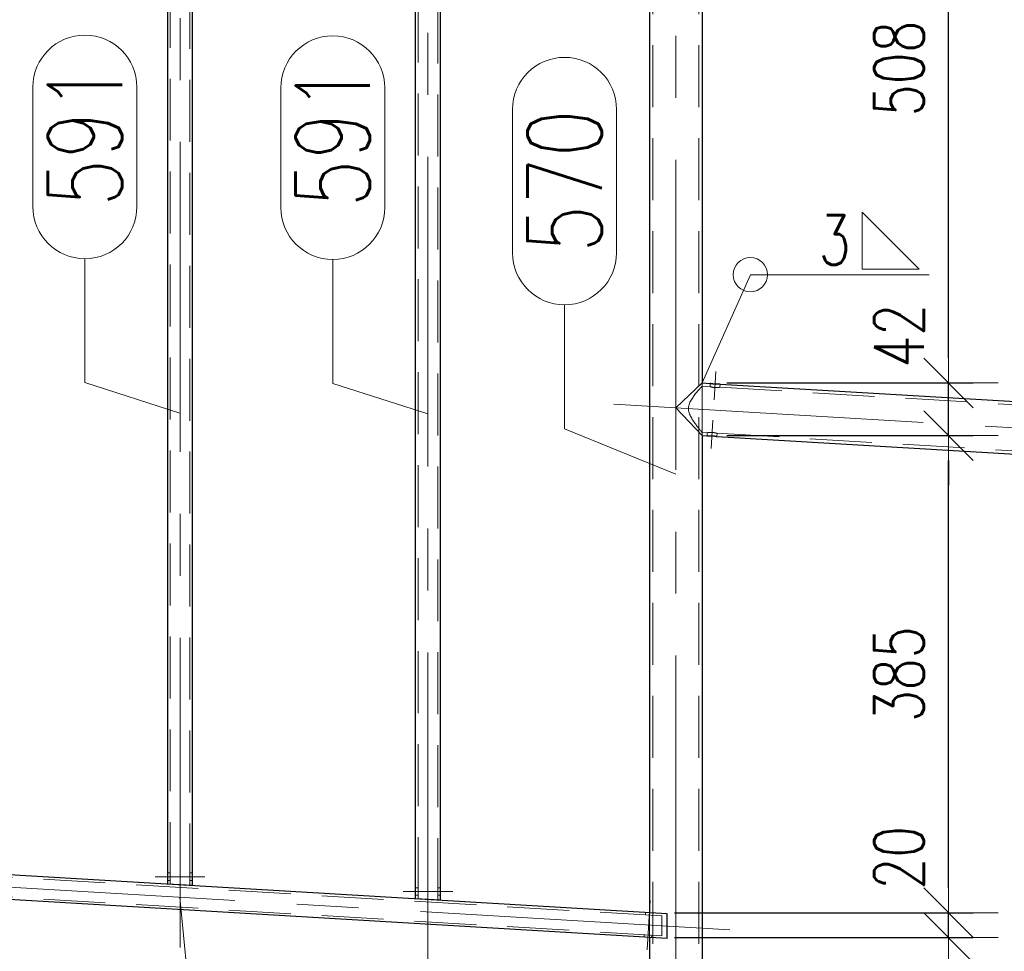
# Model space of a CAD drawing. Header units: millimetres. Extents: x -845 to -83, y 8759 to 9255.
# Tile 105 of 197: x -528 to -488, y 9051 to 9088. Entities that reach past the tile are written whole.
import ezdxf

# ---------------------------------------------------------------- set-up
doc = ezdxf.new("R2010")
doc.units = ezdxf.units.MM
doc.header["$LTSCALE"] = 10
doc.linetypes.add('HIDDEN', pattern=[0.375, 0.25, -0.125])
doc.linetypes.add('MITTE', pattern=[2, 1.25, -0.25, 0.25, -0.25])
doc.layers.get('Defpoints').update_dxf_attribs({"color": 1})
for name, color, linetype, lineweight in [('PS_DIM', 4, 'Continuous', 13), ('PS_Hidden', 2, 'HIDDEN', 9), ('PS_Mid', 5, 'MITTE', 15), ('PS_Pos', 1, 'Continuous', 15), ('PS_Shape', 161, 'Continuous', 30), ('PS_SOLID', 7, 'Continuous', 30), ('PS_Weld', 1, 'Continuous', 9)]:
    doc.layers.add(name, color=color, linetype=linetype, lineweight=lineweight)
doc.styles.add('simplex', font='simplex.shx', dxfattribs={"width": 0.75})
doc.dimstyles.new('1_20_PRZ', dxfattribs={"dimtxt": 2, "dimasz": 1, "dimexe": 2, "dimexo": 5, "dimgap": 1, "dimtad": 1, "dimdec": 0, "dimlfac": 20, "dimtxsty": 'simplex', "dimblk": 'dimznak', "dimcen": 2, "dimse1": 1, "dimse2": 1, "dimclrd": 256, "dimclrt": 4, "dimadec": 1, "dimazin": 0, "dimtfac": 1, "dimtdec": 0, "dimtix": 1, "dimtmove": 2, "dimatfit": 3, "dimldrblk": 'dim-grot', "dimfxl": 1, "dimarcsym": 0})
doc.dimstyles.new('1_20_SC', dxfattribs={"dimtxt": 2, "dimasz": 1, "dimexe": 1, "dimexo": 1, "dimgap": 1, "dimtad": 1, "dimdec": 0, "dimlfac": 20, "dimtxsty": 'simplex', "dimblk": 'dimznak', "dimcen": 2, "dimclrd": 256, "dimclre": 256, "dimclrt": 4, "dimadec": 1, "dimazin": 0, "dimtfac": 1, "dimtdec": 0, "dimtix": 1, "dimtmove": 2, "dimatfit": 3, "dimldrblk": 'dim-grot', "dimfxl": 1, "dimarcsym": 0})

# ---------------------------------------------------------------- blocks, each defined once
blk = doc.blocks.new('dimznak')
at = {"color": 0}
for points in [[(0, 2), (0, -2)], [(-2, 0), (2, 0)]]:
    blk.add_lwpolyline(points, dxfattribs=at)
at = {"color": 2}
blk.add_lwpolyline([(1, 1), (-1, -1)], dxfattribs=at)
blk = doc.blocks.new('*D67')
at = {"layer": 'Defpoints', "color": 0, "transparency": 16777216}
for p in [(-483.295, 9070.669), (-498.223, 9039.429), (-471.63, 9039.429)]:
    blk.add_point(p, dxfattribs=at)
at = {"layer": 'PS_DIM', "lineweight": -2, "transparency": 16777216}
blk.add_line((-471.63, 9069.669), (-471.63, 9040.429), dxfattribs=at)
for p, rotation in [((-471.63, 9070.669), 90), ((-471.63, 9039.429), 270)]:
    blk.add_blockref('dimznak', p, dxfattribs=dict(at, rotation=rotation))
at = {"layer": 'PS_DIM', "color": 4, "transparency": 16777216, "insert": (-473.63, 9055.049), "char_height": 2, "attachment_point": 5, "rotation": 90, "style": 'simplex'}
blk.add_mtext('625', dxfattribs=at)
blk = doc.blocks.new('dim-grot')
blk.add_hatch(color=256).paths.add_polyline_path([(0, 0), (-2, 0.5), (-2, -0.5)])
blk.add_lwpolyline([(0, 0), (-2, 0.5), (-2, -0.5), (0, 0)])
blk = doc.blocks.new('*D68')
at = {"layer": 'Defpoints', "color": 0, "transparency": 16777216}
for p in [(-638.618, 9109.52), (-465.818, 9109.52), (-498.223, 9039.429)]:
    blk.add_point(p, dxfattribs=at)
at = {"layer": 'PS_DIM', "lineweight": -2, "transparency": 16777216}
blk.add_line((-465.818, 9040.429), (-465.818, 9108.52), dxfattribs=at)
for p, rotation in [((-465.818, 9109.52), 90), ((-465.818, 9039.429), 270)]:
    blk.add_blockref('dimznak', p, dxfattribs=dict(at, rotation=rotation))
at = {"layer": 'PS_DIM', "color": 4, "transparency": 16777216, "insert": (-467.818, 9074.475), "char_height": 2, "attachment_point": 5, "rotation": 90, "style": 'simplex'}
blk.add_mtext('1402', dxfattribs=at)
blk = doc.blocks.new('*D69')
at = {"layer": 'Defpoints', "color": 0, "transparency": 16777216}
for p in [(-502.283, 9051.421), (-490.223, 9051.421), (-498.223, 9044.429)]:
    blk.add_point(p, dxfattribs=at)
at = {"layer": 'PS_DIM', "lineweight": -2, "transparency": 16777216}
for p, q in [((-501.283, 9051.421), (-489.223, 9051.421)), ((-490.223, 9045.429), (-490.223, 9050.421)), ((-497.223, 9044.429), (-489.223, 9044.429))]:
    blk.add_line(p, q, dxfattribs=at)
for p, rotation in [((-490.223, 9051.421), 90), ((-490.223, 9044.429), 270)]:
    blk.add_blockref('dimznak', p, dxfattribs=dict(at, rotation=rotation))
at = {"layer": 'PS_DIM', "color": 4, "transparency": 16777216, "insert": (-492.223, 9047.925), "char_height": 2, "attachment_point": 5, "rotation": 90, "style": 'simplex'}
blk.add_mtext('140', dxfattribs=at)
blk = doc.blocks.new('*D70')
at = {"layer": 'Defpoints', "color": 0, "transparency": 16777216}
for p in [(-502.283, 9052.422), (-490.223, 9052.422), (-502.283, 9051.421)]:
    blk.add_point(p, dxfattribs=at)
at = {"layer": 'PS_DIM', "lineweight": -2, "transparency": 16777216}
for p, q in [((-490.223, 9053.422), (-490.223, 9054.422)), ((-501.283, 9052.422), (-489.223, 9052.422)), ((-490.223, 9051.421), (-490.223, 9052.422)), ((-501.283, 9051.421), (-489.223, 9051.421)), ((-490.223, 9050.421), (-490.223, 9049.421))]:
    blk.add_line(p, q, dxfattribs=at)
for p, rotation in [((-490.223, 9052.422), 270), ((-490.223, 9051.421), 90)]:
    blk.add_blockref('dimznak', p, dxfattribs=dict(at, rotation=rotation))
at = {"layer": 'PS_DIM', "color": 4, "transparency": 16777216, "insert": (-492.223, 9054.641), "char_height": 2, "attachment_point": 5, "rotation": 90, "style": 'simplex'}
blk.add_mtext('20', dxfattribs=at)
blk = doc.blocks.new('*D71')
at = {"layer": 'Defpoints', "color": 0, "transparency": 16777216}
for p in [(-500.163, 9071.671), (-490.223, 9071.671), (-502.283, 9052.422)]:
    blk.add_point(p, dxfattribs=at)
at = {"layer": 'PS_DIM', "lineweight": -2, "transparency": 16777216}
for p, q in [((-499.163, 9071.671), (-489.223, 9071.671)), ((-490.223, 9053.422), (-490.223, 9070.671)), ((-501.283, 9052.422), (-489.223, 9052.422))]:
    blk.add_line(p, q, dxfattribs=at)
for p, rotation in [((-490.223, 9071.671), 90), ((-490.223, 9052.422), 270)]:
    blk.add_blockref('dimznak', p, dxfattribs=dict(at, rotation=rotation))
at = {"layer": 'PS_DIM', "color": 4, "transparency": 16777216, "insert": (-492.223, 9062.047), "char_height": 2, "attachment_point": 5, "rotation": 90, "style": 'simplex'}
blk.add_mtext('385', dxfattribs=at)
blk = doc.blocks.new('*D72')
at = {"layer": 'Defpoints', "color": 0, "transparency": 16777216}
for p in [(-500.163, 9073.795), (-490.223, 9073.795), (-500.163, 9071.671)]:
    blk.add_point(p, dxfattribs=at)
at = {"layer": 'PS_DIM', "lineweight": -2, "transparency": 16777216}
for p, q in [((-490.223, 9074.795), (-490.223, 9075.795)), ((-490.223, 9071.671), (-490.223, 9073.795)), ((-490.223, 9070.671), (-490.223, 9069.671))]:
    blk.add_line(p, q, dxfattribs=at)
for p, rotation in [((-490.223, 9073.795), 270), ((-490.223, 9071.671), 90)]:
    blk.add_blockref('dimznak', p, dxfattribs=dict(at, rotation=rotation))
at = {"layer": 'PS_DIM', "color": 4, "transparency": 16777216, "insert": (-492.223, 9075.699), "char_height": 2, "attachment_point": 5, "rotation": 90, "style": 'simplex'}
blk.add_mtext('42', dxfattribs=at)
blk = doc.blocks.new('*D73')
at = {"layer": 'Defpoints', "color": 0, "transparency": 16777216}
for p in [(-500.163, 9099.171), (-490.223, 9099.171), (-500.163, 9073.795)]:
    blk.add_point(p, dxfattribs=at)
at = {"layer": 'PS_DIM', "lineweight": -2, "transparency": 16777216}
for p, q in [((-499.163, 9099.171), (-489.223, 9099.171)), ((-490.223, 9074.795), (-490.223, 9098.171)), ((-499.163, 9073.795), (-489.223, 9073.795))]:
    blk.add_line(p, q, dxfattribs=at)
for p, rotation in [((-490.223, 9099.171), 90), ((-490.223, 9073.795), 270)]:
    blk.add_blockref('dimznak', p, dxfattribs=dict(at, rotation=rotation))
at = {"layer": 'PS_DIM', "color": 4, "transparency": 16777216, "insert": (-492.223, 9086.483), "char_height": 2, "attachment_point": 5, "rotation": 90, "style": 'simplex'}
blk.add_mtext('508', dxfattribs=at)
blk = doc.blocks.new('*D90')
at = {"layer": 'Defpoints', "color": 0, "transparency": 16777216}
for p in [(-479.63, 9079.723), (-642.283, 9050.353), (-479.63, 9021.702)]:
    blk.add_point(p, dxfattribs=at)
at = {"layer": 'PS_DIM', "lineweight": -2, "transparency": 16777216}
blk.add_line((-641.283, 9021.702), (-480.63, 9021.702), dxfattribs=at)
at = {"layer": 'PS_DIM', "lineweight": -2, "transparency": 16777216, "rotation": 180}
blk.add_blockref('dimznak', (-642.283, 9021.702), dxfattribs=at)
at = {"layer": 'PS_DIM', "lineweight": -2, "transparency": 16777216}
blk.add_blockref('dimznak', (-479.63, 9021.702), dxfattribs=at)
at = {"layer": 'PS_DIM', "color": 4, "transparency": 16777216, "insert": (-560.957, 9023.702), "char_height": 2, "attachment_point": 5, "style": 'simplex'}
blk.add_mtext('3253', dxfattribs=at)
blk = doc.blocks.new('*X603')
at = {"layer": 'PS_Hidden', "color": 2, "linetype": 'HIDDEN'}
for p, q in [((-521.623, 9053.571), (-521.623, 9100.947)), ((-520.823, 9053.524), (-520.823, 9100.899)), ((-511.623, 9052.977), (-511.623, 9100.353)), ((-510.823, 9052.93), (-510.823, 9100.305)), ((-502.153, 9098.671), (-502.153, 9039.929)), ((-500.293, 9098.671), (-500.293, 9039.929)), ((-500.322, 9073.488), (-500.299, 9073.514)), ((-500.299, 9073.514), (-500.277, 9073.538)), ((-500.277, 9073.538), (-500.258, 9073.56)), ((-500.258, 9073.56), (-500.24, 9073.58)), ((-500.24, 9073.58), (-500.223, 9073.599)), ((-500.223, 9073.599), (-500.208, 9073.616)), ((-500.208, 9073.616), (-500.194, 9073.631)), ((-500.194, 9073.631), (-500.183, 9073.643)), ((-500.183, 9073.643), (-500.174, 9073.652)), ((-500.174, 9073.652), (-500.168, 9073.659)), ((-500.168, 9073.659), (-500.164, 9073.663)), ((-500.164, 9073.663), (-500.163, 9073.664)), ((-500.163, 9073.795), (-500.163, 9071.671)), ((-500.163, 9073.664), (-500.163, 9073.795)), ((-500.163, 9073.664), (-499.845, 9073.646)), ((-499.845, 9073.646), (-499.838, 9073.775)), ((-499.845, 9073.646), (-499.845, 9073.646)), ((-499.845, 9073.646), (-499.845, 9073.646)), ((-499.845, 9073.646), (-499.845, 9073.645)), ((-499.845, 9073.645), (-499.844, 9073.645)), ((-499.844, 9073.645), (-499.844, 9073.645)), ((-499.844, 9073.645), (-499.843, 9073.645)), ((-499.843, 9073.645), (-499.842, 9073.645)), ((-499.842, 9073.645), (-499.841, 9073.644)), ((-499.841, 9073.644), (-499.84, 9073.644)), ((-499.84, 9073.644), (-499.839, 9073.644)), ((-499.839, 9073.644), (-499.838, 9073.644)), ((-499.838, 9073.644), (-499.836, 9073.643)), ((-499.836, 9073.643), (-499.835, 9073.643)), ((-499.835, 9073.643), (-499.833, 9073.642)), ((-499.833, 9073.642), (-499.831, 9073.642)), ((-499.831, 9073.642), (-499.829, 9073.641)), ((-499.829, 9073.641), (-499.827, 9073.641)), ((-499.827, 9073.641), (-499.825, 9073.64)), ((-499.825, 9073.64), (-499.823, 9073.64)), ((-499.823, 9073.64), (-499.82, 9073.639)), ((-499.82, 9073.639), (-499.818, 9073.638)), ((-499.818, 9073.638), (-499.815, 9073.638)), ((-499.815, 9073.638), (-499.812, 9073.637)), ((-499.812, 9073.637), (-499.81, 9073.636)), ((-499.81, 9073.636), (-499.807, 9073.636)), ((-499.807, 9073.636), (-499.804, 9073.635)), ((-499.804, 9073.635), (-499.801, 9073.634)), ((-499.801, 9073.634), (-499.797, 9073.634)), ((-499.797, 9073.634), (-499.794, 9073.633)), ((-499.794, 9073.633), (-499.791, 9073.632)), ((-499.791, 9073.632), (-499.788, 9073.631)), ((-499.788, 9073.631), (-499.784, 9073.631)), ((-499.784, 9073.631), (-499.781, 9073.63)), ((-499.781, 9073.63), (-499.777, 9073.629)), ((-499.777, 9073.629), (-499.773, 9073.628)), ((-499.773, 9073.628), (-499.769, 9073.628)), ((-499.769, 9073.628), (-499.765, 9073.627)), ((-499.765, 9073.627), (-499.761, 9073.626)), ((-499.761, 9073.626), (-499.757, 9073.625)), ((-499.757, 9073.625), (-499.753, 9073.625)), ((-499.753, 9073.625), (-499.748, 9073.624)), ((-499.748, 9073.624), (-499.744, 9073.623)), ((-499.744, 9073.623), (-499.74, 9073.622)), ((-499.74, 9073.622), (-499.735, 9073.622)), ((-499.735, 9073.622), (-499.73, 9073.621)), ((-499.73, 9073.621), (-499.726, 9073.62)), ((-499.726, 9073.62), (-499.721, 9073.619)), ((-499.721, 9073.619), (-499.716, 9073.619)), ((-499.716, 9073.619), (-499.711, 9073.618)), ((-499.711, 9073.618), (-499.706, 9073.618)), ((-499.706, 9073.618), (-499.702, 9073.617)), ((-499.702, 9073.617), (-499.697, 9073.616)), ((-499.697, 9073.616), (-499.692, 9073.616)), ((-499.692, 9073.616), (-499.687, 9073.615)), ((-499.687, 9073.615), (-499.682, 9073.615)), ((-499.682, 9073.615), (-499.677, 9073.614)), ((-499.677, 9073.614), (-499.672, 9073.614)), ((-499.672, 9073.614), (-499.667, 9073.613)), ((-499.667, 9073.613), (-499.662, 9073.613)), ((-499.662, 9073.613), (-499.657, 9073.613)), ((-499.657, 9073.613), (-499.652, 9073.612)), ((-499.652, 9073.612), (-499.647, 9073.612)), ((-499.647, 9073.612), (-499.642, 9073.612)), ((-499.647, 9073.612), (-499.647, 9073.612)), ((-499.642, 9073.612), (-499.637, 9073.611)), ((-499.637, 9073.611), (-499.632, 9073.611)), ((-499.632, 9073.611), (-499.627, 9073.611)), ((-499.627, 9073.611), (-499.622, 9073.611)), ((-499.622, 9073.611), (-499.617, 9073.611)), ((-499.617, 9073.611), (-499.612, 9073.611)), ((-499.612, 9073.611), (-499.607, 9073.611)), ((-499.607, 9073.611), (-499.602, 9073.61)), ((-499.602, 9073.61), (-499.597, 9073.61)), ((-499.597, 9073.61), (-499.592, 9073.61)), ((-499.592, 9073.61), (-499.587, 9073.61)), ((-499.587, 9073.61), (-499.582, 9073.61)), ((-499.582, 9073.61), (-499.578, 9073.611)), ((-499.578, 9073.611), (-499.573, 9073.611)), ((-499.573, 9073.611), (-499.568, 9073.611)), ((-499.568, 9073.611), (-499.563, 9073.611)), ((-499.563, 9073.611), (-499.559, 9073.611)), ((-499.559, 9073.611), (-499.554, 9073.611)), ((-499.554, 9073.611), (-499.549, 9073.611)), ((-499.549, 9073.611), (-499.545, 9073.612)), ((-499.545, 9073.612), (-499.541, 9073.612)), ((-499.541, 9073.612), (-499.536, 9073.612)), ((-499.536, 9073.612), (-499.532, 9073.612)), ((-499.532, 9073.612), (-499.528, 9073.613)), ((-499.528, 9073.613), (-499.524, 9073.613)), ((-499.524, 9073.613), (-499.52, 9073.613)), ((-499.52, 9073.613), (-499.516, 9073.614)), ((-499.516, 9073.614), (-499.512, 9073.614)), ((-499.512, 9073.614), (-499.509, 9073.614)), ((-499.509, 9073.614), (-499.505, 9073.615)), ((-499.505, 9073.615), (-499.502, 9073.615)), ((-499.502, 9073.615), (-499.498, 9073.615)), ((-499.498, 9073.615), (-499.495, 9073.616)), ((-499.495, 9073.616), (-499.492, 9073.616)), ((-499.492, 9073.616), (-499.489, 9073.616)), ((-499.489, 9073.616), (-499.486, 9073.617)), ((-499.486, 9073.617), (-499.483, 9073.617)), ((-499.483, 9073.617), (-499.48, 9073.617)), ((-499.48, 9073.617), (-499.477, 9073.618)), ((-499.477, 9073.618), (-499.474, 9073.618)), ((-499.474, 9073.618), (-499.472, 9073.618)), ((-499.472, 9073.618), (-499.469, 9073.619)), ((-499.469, 9073.619), (-499.467, 9073.619)), ((-499.467, 9073.619), (-499.465, 9073.619)), ((-499.465, 9073.619), (-499.463, 9073.619)), ((-499.463, 9073.619), (-499.461, 9073.62)), ((-499.461, 9073.62), (-499.459, 9073.62)), ((-499.459, 9073.62), (-499.457, 9073.62)), ((-499.457, 9073.62), (-499.455, 9073.621)), ((-499.455, 9073.621), (-499.454, 9073.621)), ((-499.454, 9073.621), (-499.453, 9073.621)), ((-499.453, 9073.621), (-499.451, 9073.621)), ((-499.451, 9073.621), (-499.45, 9073.621)), ((-499.45, 9073.621), (-499.449, 9073.621)), ((-499.449, 9073.621), (-499.448, 9073.622)), ((-499.448, 9073.622), (-499.448, 9073.622)), ((-499.448, 9073.622), (-499.447, 9073.622)), ((-499.447, 9073.622), (-499.447, 9073.622)), ((-499.447, 9073.622), (-499.446, 9073.622)), ((-499.446, 9073.622), (-499.438, 9073.752)), ((-499.446, 9073.622), (-499.446, 9073.622)), ((-499.446, 9073.622), (-499.446, 9073.622)), ((-499.446, 9073.622), (-483.776, 9072.691)), ((-500.608, 9073.106), (-500.583, 9073.147)), ((-500.583, 9073.147), (-500.557, 9073.187)), ((-500.557, 9073.187), (-500.531, 9073.225)), ((-500.531, 9073.225), (-500.505, 9073.261)), ((-500.505, 9073.261), (-500.479, 9073.296)), ((-500.479, 9073.296), (-500.452, 9073.331)), ((-500.452, 9073.331), (-500.425, 9073.365)), ((-500.425, 9073.365), (-500.398, 9073.398)), ((-500.398, 9073.398), (-500.372, 9073.429)), ((-500.372, 9073.429), (-500.346, 9073.459)), ((-500.346, 9073.459), (-500.322, 9073.488)), ((-500.714, 9072.777), (-500.711, 9072.826)), ((-500.713, 9072.728), (-500.714, 9072.777)), ((-500.707, 9072.68), (-500.713, 9072.728)), ((-500.711, 9072.826), (-500.702, 9072.875)), ((-500.702, 9072.875), (-500.69, 9072.924)), ((-500.69, 9072.924), (-500.674, 9072.971)), ((-500.674, 9072.971), (-500.654, 9073.017)), ((-500.654, 9073.017), (-500.632, 9073.062)), ((-500.632, 9073.062), (-500.608, 9073.106)), ((-500.698, 9072.633), (-500.707, 9072.68)), ((-500.685, 9072.587), (-500.698, 9072.633)), ((-500.669, 9072.542), (-500.685, 9072.587)), ((-500.65, 9072.497), (-500.669, 9072.542)), ((-500.629, 9072.454), (-500.65, 9072.497)), ((-500.607, 9072.411), (-500.629, 9072.454)), ((-500.583, 9072.369), (-500.607, 9072.411)), ((-500.559, 9072.328), (-500.583, 9072.369)), ((-500.534, 9072.289), (-500.559, 9072.328)), ((-500.508, 9072.25), (-500.534, 9072.289)), ((-500.483, 9072.213), (-500.508, 9072.25)), ((-500.457, 9072.176), (-500.483, 9072.213)), ((-500.432, 9072.142), (-500.457, 9072.176)), ((-500.407, 9072.109), (-500.432, 9072.142)), ((-500.384, 9072.077), (-500.407, 9072.109)), ((-500.36, 9072.046), (-500.384, 9072.077)), ((-500.337, 9072.016), (-500.36, 9072.046)), ((-500.314, 9071.987), (-500.337, 9072.016)), ((-500.293, 9071.96), (-500.314, 9071.987)), ((-500.272, 9071.934), (-500.293, 9071.96)), ((-500.253, 9071.91), (-500.272, 9071.934)), ((-500.235, 9071.888), (-500.253, 9071.91)), ((-500.218, 9071.868), (-500.235, 9071.888)), ((-500.204, 9071.851), (-500.218, 9071.868)), ((-500.192, 9071.836), (-500.204, 9071.851)), ((-500.182, 9071.823), (-500.192, 9071.836)), ((-500.173, 9071.814), (-500.182, 9071.823)), ((-500.168, 9071.807), (-500.173, 9071.814)), ((-500.164, 9071.803), (-500.168, 9071.807)), ((-500.163, 9071.801), (-500.164, 9071.803)), ((-500.163, 9071.801), (-499.956, 9071.789)), ((-500.163, 9071.671), (-500.163, 9071.801)), ((-499.963, 9071.659), (-499.956, 9071.789)), ((-499.955, 9071.789), (-499.956, 9071.789)), ((-499.956, 9071.789), (-499.956, 9071.789)), ((-499.954, 9071.789), (-499.955, 9071.789)), ((-499.955, 9071.789), (-499.955, 9071.789)), ((-499.955, 9071.789), (-499.955, 9071.789)), ((-499.953, 9071.789), (-499.954, 9071.789)), ((-499.952, 9071.79), (-499.953, 9071.789)), ((-499.953, 9071.789), (-499.953, 9071.789)), ((-499.951, 9071.79), (-499.952, 9071.79)), ((-499.949, 9071.79), (-499.951, 9071.79)), ((-499.948, 9071.79), (-499.949, 9071.79)), ((-499.946, 9071.79), (-499.948, 9071.79)), ((-499.945, 9071.79), (-499.946, 9071.79)), ((-499.943, 9071.791), (-499.945, 9071.79)), ((-499.941, 9071.791), (-499.943, 9071.791)), ((-499.939, 9071.791), (-499.941, 9071.791)), ((-499.937, 9071.792), (-499.939, 9071.791)), ((-499.935, 9071.792), (-499.937, 9071.792)), ((-499.933, 9071.792), (-499.935, 9071.792)), ((-499.93, 9071.792), (-499.933, 9071.792)), ((-499.927, 9071.793), (-499.93, 9071.792)), ((-499.925, 9071.793), (-499.927, 9071.793)), ((-499.922, 9071.793), (-499.925, 9071.793)), ((-499.919, 9071.794), (-499.922, 9071.793)), ((-499.916, 9071.794), (-499.919, 9071.794)), ((-499.913, 9071.795), (-499.916, 9071.794)), ((-499.91, 9071.795), (-499.913, 9071.795)), ((-499.907, 9071.795), (-499.91, 9071.795)), ((-499.903, 9071.796), (-499.907, 9071.795)), ((-499.9, 9071.796), (-499.903, 9071.796)), ((-499.897, 9071.796), (-499.9, 9071.796)), ((-499.893, 9071.797), (-499.897, 9071.796)), ((-499.889, 9071.797), (-499.893, 9071.797)), ((-499.886, 9071.797), (-499.889, 9071.797)), ((-499.882, 9071.797), (-499.886, 9071.797)), ((-499.878, 9071.798), (-499.882, 9071.797)), ((-499.874, 9071.798), (-499.878, 9071.798)), ((-499.87, 9071.798), (-499.874, 9071.798)), ((-499.866, 9071.799), (-499.87, 9071.798)), ((-499.861, 9071.799), (-499.866, 9071.799)), ((-499.857, 9071.799), (-499.861, 9071.799)), ((-499.852, 9071.799), (-499.857, 9071.799)), ((-499.848, 9071.8), (-499.852, 9071.799)), ((-499.843, 9071.8), (-499.848, 9071.8)), ((-499.839, 9071.8), (-499.843, 9071.8)), ((-499.834, 9071.8), (-499.839, 9071.8)), ((-499.829, 9071.8), (-499.834, 9071.8)), ((-499.824, 9071.8), (-499.829, 9071.8)), ((-499.819, 9071.8), (-499.824, 9071.8)), ((-499.814, 9071.8), (-499.819, 9071.8)), ((-499.809, 9071.8), (-499.814, 9071.8)), ((-499.805, 9071.8), (-499.809, 9071.8)), ((-499.8, 9071.8), (-499.805, 9071.8)), ((-499.795, 9071.8), (-499.8, 9071.8)), ((-499.79, 9071.8), (-499.795, 9071.8)), ((-499.785, 9071.8), (-499.79, 9071.8)), ((-499.78, 9071.8), (-499.785, 9071.8)), ((-499.775, 9071.8), (-499.78, 9071.8)), ((-499.77, 9071.799), (-499.775, 9071.8)), ((-499.765, 9071.799), (-499.77, 9071.799)), ((-499.76, 9071.799), (-499.765, 9071.799)), ((-499.755, 9071.799), (-499.76, 9071.799)), ((-499.75, 9071.798), (-499.755, 9071.799)), ((-499.745, 9071.798), (-499.75, 9071.798)), ((-499.74, 9071.798), (-499.745, 9071.798)), ((-499.735, 9071.797), (-499.74, 9071.798)), ((-499.73, 9071.797), (-499.735, 9071.797)), ((-499.725, 9071.796), (-499.73, 9071.797)), ((-499.72, 9071.796), (-499.725, 9071.796)), ((-499.715, 9071.795), (-499.72, 9071.796)), ((-499.71, 9071.795), (-499.715, 9071.795)), ((-499.705, 9071.794), (-499.71, 9071.795)), ((-499.7, 9071.794), (-499.705, 9071.794)), ((-499.695, 9071.793), (-499.7, 9071.794)), ((-499.69, 9071.793), (-499.695, 9071.793)), ((-499.686, 9071.792), (-499.69, 9071.793)), ((-499.681, 9071.791), (-499.686, 9071.792)), ((-499.676, 9071.791), (-499.681, 9071.791)), ((-499.671, 9071.79), (-499.676, 9071.791)), ((-499.667, 9071.789), (-499.671, 9071.79)), ((-499.662, 9071.788), (-499.667, 9071.789)), ((-499.658, 9071.788), (-499.662, 9071.788)), ((-499.653, 9071.787), (-499.658, 9071.788)), ((-499.649, 9071.786), (-499.653, 9071.787)), ((-499.645, 9071.785), (-499.649, 9071.786)), ((-499.641, 9071.785), (-499.645, 9071.785)), ((-499.637, 9071.784), (-499.641, 9071.785)), ((-499.633, 9071.783), (-499.637, 9071.784)), ((-499.629, 9071.782), (-499.633, 9071.783)), ((-499.625, 9071.782), (-499.629, 9071.782)), ((-499.621, 9071.781), (-499.625, 9071.782)), ((-499.618, 9071.78), (-499.621, 9071.781)), ((-499.614, 9071.779), (-499.618, 9071.78)), ((-499.611, 9071.779), (-499.614, 9071.779)), ((-499.608, 9071.778), (-499.611, 9071.779)), ((-499.604, 9071.777), (-499.608, 9071.778)), ((-499.601, 9071.777), (-499.604, 9071.777)), ((-499.598, 9071.776), (-499.601, 9071.777)), ((-499.595, 9071.775), (-499.598, 9071.776)), ((-499.592, 9071.774), (-499.595, 9071.775)), ((-499.589, 9071.774), (-499.592, 9071.774)), ((-499.587, 9071.773), (-499.589, 9071.774)), ((-499.584, 9071.772), (-499.587, 9071.773)), ((-499.581, 9071.772), (-499.584, 9071.772)), ((-499.579, 9071.771), (-499.581, 9071.772)), ((-499.577, 9071.771), (-499.579, 9071.771)), ((-499.575, 9071.77), (-499.577, 9071.771)), ((-499.572, 9071.769), (-499.575, 9071.77)), ((-499.57, 9071.769), (-499.572, 9071.769)), ((-499.569, 9071.768), (-499.57, 9071.769)), ((-499.567, 9071.768), (-499.569, 9071.768)), ((-499.565, 9071.768), (-499.567, 9071.768)), ((-499.564, 9071.767), (-499.565, 9071.768)), ((-499.563, 9071.767), (-499.564, 9071.767)), ((-499.564, 9071.635), (-499.556, 9071.765)), ((-499.561, 9071.767), (-499.563, 9071.767)), ((-499.56, 9071.766), (-499.561, 9071.767)), ((-499.559, 9071.766), (-499.56, 9071.766)), ((-499.558, 9071.766), (-499.559, 9071.766)), ((-499.559, 9071.766), (-499.559, 9071.766)), ((-499.557, 9071.765), (-499.558, 9071.766)), ((-499.556, 9071.765), (-499.557, 9071.765)), ((-499.557, 9071.765), (-499.557, 9071.765)), ((-499.557, 9071.765), (-499.557, 9071.765)), ((-499.556, 9071.765), (-499.556, 9071.765)), ((-499.556, 9071.765), (-483.288, 9070.799)), ((-501.783, 9052.293), (-540.663, 9054.602)), ((-501.783, 9051.491), (-540.663, 9053.801)), ((-521.623, 9054.028), (-521.723, 9054.028)), ((-521.623, 9053.728), (-521.723, 9053.728)), ((-520.723, 9054.028), (-520.823, 9054.028)), ((-520.723, 9053.728), (-520.823, 9053.728)), ((-511.623, 9053.434), (-511.723, 9053.434)), ((-510.723, 9053.434), (-510.823, 9053.434)), ((-511.623, 9053.134), (-511.723, 9053.134)), ((-510.723, 9053.134), (-510.823, 9053.134)), ((-502.441, 9052.432), (-502.447, 9052.332)), ((-502.283, 9052.322), (-502.283, 9052.422)), ((-502.283, 9052.422), (-502.283, 9051.421)), ((-502.142, 9052.414), (-502.148, 9052.314)), ((-501.783, 9052.293), (-501.783, 9051.491)), ((-502.495, 9051.533), (-502.5, 9051.434)), ((-502.283, 9051.421), (-502.283, 9051.521)), ((-502.195, 9051.516), (-502.201, 9051.416))]:
    blk.add_line(p, q, dxfattribs=at)
at = {"layer": 'PS_Mid', "color": 5, "linetype": 'MITTE'}
for p, q in [((-521.223, 9051.018), (-521.223, 9103.661)), ((-511.223, 9050.424), (-511.223, 9103.067)), ((-501.223, 9102.796), (-501.223, 9037.429)), ((-499.608, 9074.263), (-499.677, 9073.111)), ((-503.719, 9072.944), (-480.737, 9071.579)), ((-499.725, 9072.3), (-499.793, 9071.148)), ((-499.049, 9051.729), (-543.397, 9054.364)), ((-522.223, 9053.878), (-521.123, 9053.878)), ((-522.223, 9053.878), (-521.123, 9053.878)), ((-521.323, 9053.878), (-520.223, 9053.878)), ((-521.323, 9053.878), (-520.223, 9053.878)), ((-512.223, 9053.284), (-511.123, 9053.284)), ((-512.223, 9053.284), (-511.123, 9053.284)), ((-511.323, 9053.284), (-510.223, 9053.284)), ((-511.323, 9053.284), (-510.223, 9053.284)), ((-502.327, 9051.824), (-502.262, 9052.922)), ((-502.327, 9051.824), (-502.262, 9052.922)), ((-502.38, 9050.926), (-502.315, 9052.024)), ((-502.38, 9050.926), (-502.315, 9052.024))]:
    blk.add_line(p, q, dxfattribs=at)
at = {"layer": 'PS_SOLID', "color": 7, "linetype": 'Continuous'}
for p, q in [((-521.723, 9053.577), (-521.723, 9101.161)), ((-520.723, 9053.518), (-520.723, 9101.102)), ((-511.723, 9052.983), (-511.723, 9100.567)), ((-510.723, 9052.924), (-510.723, 9100.508)), ((-502.283, 9098.671), (-502.283, 9052.422)), ((-500.163, 9098.671), (-500.163, 9073.795)), ((-501.223, 9072.796), (-500.163, 9073.795)), ((-500.163, 9073.795), (-499.838, 9073.775)), ((-499.837, 9073.775), (-499.838, 9073.775)), ((-499.838, 9073.775), (-499.838, 9073.775)), ((-499.836, 9073.775), (-499.837, 9073.775)), ((-499.837, 9073.775), (-499.837, 9073.775)), ((-499.837, 9073.775), (-499.837, 9073.775)), ((-499.835, 9073.775), (-499.836, 9073.775)), ((-499.834, 9073.774), (-499.835, 9073.775)), ((-499.835, 9073.775), (-499.835, 9073.775)), ((-499.833, 9073.774), (-499.834, 9073.774)), ((-499.831, 9073.774), (-499.833, 9073.774)), ((-499.83, 9073.773), (-499.831, 9073.774)), ((-499.829, 9073.773), (-499.83, 9073.773)), ((-499.827, 9073.773), (-499.829, 9073.773)), ((-499.825, 9073.772), (-499.827, 9073.773)), ((-499.824, 9073.772), (-499.825, 9073.772)), ((-499.822, 9073.771), (-499.824, 9073.772)), ((-499.82, 9073.771), (-499.822, 9073.771)), ((-499.817, 9073.77), (-499.82, 9073.771)), ((-499.815, 9073.77), (-499.817, 9073.77)), ((-499.813, 9073.769), (-499.815, 9073.77)), ((-499.81, 9073.769), (-499.813, 9073.769)), ((-499.807, 9073.768), (-499.81, 9073.769)), ((-499.805, 9073.768), (-499.807, 9073.768)), ((-499.802, 9073.767), (-499.805, 9073.768)), ((-499.799, 9073.766), (-499.802, 9073.767)), ((-499.796, 9073.766), (-499.799, 9073.766)), ((-499.793, 9073.765), (-499.796, 9073.766)), ((-499.79, 9073.764), (-499.793, 9073.765)), ((-499.786, 9073.764), (-499.79, 9073.764)), ((-499.783, 9073.763), (-499.786, 9073.764)), ((-499.78, 9073.762), (-499.783, 9073.763)), ((-499.776, 9073.762), (-499.78, 9073.762)), ((-499.773, 9073.761), (-499.776, 9073.762)), ((-499.769, 9073.76), (-499.773, 9073.761)), ((-499.765, 9073.76), (-499.769, 9073.76)), ((-499.761, 9073.759), (-499.765, 9073.76)), ((-499.757, 9073.758), (-499.761, 9073.759)), ((-499.753, 9073.758), (-499.757, 9073.758)), ((-499.749, 9073.757), (-499.753, 9073.758)), ((-499.745, 9073.756), (-499.749, 9073.757)), ((-499.741, 9073.756), (-499.745, 9073.756)), ((-499.736, 9073.755), (-499.741, 9073.756)), ((-499.732, 9073.754), (-499.736, 9073.755)), ((-499.727, 9073.753), (-499.732, 9073.754)), ((-499.723, 9073.753), (-499.727, 9073.753)), ((-499.718, 9073.752), (-499.723, 9073.753)), ((-499.713, 9073.752), (-499.718, 9073.752)), ((-499.708, 9073.751), (-499.713, 9073.752)), ((-499.703, 9073.75), (-499.708, 9073.751)), ((-499.699, 9073.75), (-499.703, 9073.75)), ((-499.694, 9073.749), (-499.699, 9073.75)), ((-499.689, 9073.749), (-499.694, 9073.749)), ((-499.684, 9073.748), (-499.689, 9073.749)), ((-499.679, 9073.748), (-499.684, 9073.748)), ((-499.674, 9073.747), (-499.679, 9073.748)), ((-499.669, 9073.747), (-499.674, 9073.747)), ((-499.664, 9073.746), (-499.669, 9073.747)), ((-499.659, 9073.746), (-499.664, 9073.746)), ((-499.654, 9073.745), (-499.659, 9073.746)), ((-499.649, 9073.745), (-499.654, 9073.745)), ((-499.644, 9073.745), (-499.649, 9073.745)), ((-499.639, 9073.745), (-499.644, 9073.745)), ((-499.634, 9073.744), (-499.639, 9073.745)), ((-499.629, 9073.744), (-499.634, 9073.744)), ((-499.624, 9073.744), (-499.629, 9073.744)), ((-499.619, 9073.744), (-499.624, 9073.744)), ((-499.614, 9073.743), (-499.619, 9073.744)), ((-499.609, 9073.743), (-499.614, 9073.743)), ((-499.604, 9073.743), (-499.609, 9073.743)), ((-499.599, 9073.743), (-499.604, 9073.743)), ((-499.594, 9073.743), (-499.599, 9073.743)), ((-499.589, 9073.743), (-499.594, 9073.743)), ((-499.584, 9073.743), (-499.589, 9073.743)), ((-499.58, 9073.743), (-499.584, 9073.743)), ((-499.575, 9073.743), (-499.58, 9073.743)), ((-499.57, 9073.743), (-499.575, 9073.743)), ((-499.565, 9073.743), (-499.57, 9073.743)), ((-499.56, 9073.743), (-499.565, 9073.743)), ((-499.555, 9073.743), (-499.56, 9073.743)), ((-499.551, 9073.743), (-499.555, 9073.743)), ((-499.546, 9073.743), (-499.551, 9073.743)), ((-499.542, 9073.743), (-499.546, 9073.743)), ((-499.537, 9073.743), (-499.542, 9073.743)), ((-499.533, 9073.744), (-499.537, 9073.743)), ((-499.528, 9073.744), (-499.533, 9073.744)), ((-499.524, 9073.744), (-499.528, 9073.744)), ((-499.52, 9073.744), (-499.524, 9073.744)), ((-499.516, 9073.744), (-499.52, 9073.744)), ((-499.512, 9073.745), (-499.516, 9073.744)), ((-499.508, 9073.745), (-499.512, 9073.745)), ((-499.505, 9073.745), (-499.508, 9073.745)), ((-499.501, 9073.745), (-499.505, 9073.745)), ((-499.497, 9073.746), (-499.501, 9073.745)), ((-499.494, 9073.746), (-499.497, 9073.746)), ((-499.491, 9073.746), (-499.494, 9073.746)), ((-499.487, 9073.746), (-499.491, 9073.746)), ((-499.484, 9073.747), (-499.487, 9073.746)), ((-499.481, 9073.747), (-499.484, 9073.747)), ((-499.478, 9073.747), (-499.481, 9073.747)), ((-499.475, 9073.748), (-499.478, 9073.747)), ((-499.472, 9073.748), (-499.475, 9073.748)), ((-499.469, 9073.748), (-499.472, 9073.748)), ((-499.467, 9073.748), (-499.469, 9073.748)), ((-499.464, 9073.749), (-499.467, 9073.748)), ((-499.462, 9073.749), (-499.464, 9073.749)), ((-499.459, 9073.749), (-499.462, 9073.749)), ((-499.457, 9073.749), (-499.459, 9073.749)), ((-499.455, 9073.75), (-499.457, 9073.749)), ((-499.453, 9073.75), (-499.455, 9073.75)), ((-499.451, 9073.75), (-499.453, 9073.75)), ((-499.449, 9073.75), (-499.451, 9073.75)), ((-499.448, 9073.751), (-499.449, 9073.75)), ((-499.446, 9073.751), (-499.448, 9073.751)), ((-499.445, 9073.751), (-499.446, 9073.751)), ((-499.444, 9073.751), (-499.445, 9073.751)), ((-499.442, 9073.751), (-499.444, 9073.751)), ((-499.441, 9073.751), (-499.442, 9073.751)), ((-499.442, 9073.751), (-499.442, 9073.751)), ((-499.44, 9073.751), (-499.441, 9073.751)), ((-499.439, 9073.752), (-499.44, 9073.751)), ((-499.438, 9073.752), (-499.439, 9073.752)), ((-499.439, 9073.752), (-499.439, 9073.752)), ((-499.439, 9073.752), (-499.439, 9073.752)), ((-499.438, 9073.752), (-499.438, 9073.752)), ((-499.438, 9073.752), (-483.769, 9072.821)), ((-500.163, 9071.671), (-501.223, 9072.796)), ((-500.163, 9071.671), (-500.163, 9039.929)), ((-500.163, 9071.671), (-499.963, 9071.659)), ((-499.963, 9071.659), (-499.963, 9071.659)), ((-499.963, 9071.659), (-499.963, 9071.659)), ((-499.963, 9071.659), (-499.963, 9071.659)), ((-499.963, 9071.659), (-499.962, 9071.659)), ((-499.962, 9071.659), (-499.962, 9071.659)), ((-499.962, 9071.659), (-499.961, 9071.659)), ((-499.961, 9071.659), (-499.96, 9071.66)), ((-499.96, 9071.66), (-499.959, 9071.66)), ((-499.959, 9071.66), (-499.958, 9071.66)), ((-499.958, 9071.66), (-499.957, 9071.66)), ((-499.957, 9071.66), (-499.956, 9071.66)), ((-499.956, 9071.66), (-499.954, 9071.66)), ((-499.954, 9071.66), (-499.953, 9071.66)), ((-499.953, 9071.66), (-499.951, 9071.661)), ((-499.951, 9071.661), (-499.949, 9071.661)), ((-499.949, 9071.661), (-499.947, 9071.661)), ((-499.947, 9071.661), (-499.945, 9071.661)), ((-499.945, 9071.661), (-499.943, 9071.662)), ((-499.943, 9071.662), (-499.94, 9071.662)), ((-499.94, 9071.662), (-499.938, 9071.662)), ((-499.938, 9071.662), (-499.935, 9071.662)), ((-499.935, 9071.662), (-499.933, 9071.663)), ((-499.933, 9071.663), (-499.93, 9071.663)), ((-499.93, 9071.663), (-499.927, 9071.663)), ((-499.927, 9071.663), (-499.924, 9071.663)), ((-499.924, 9071.663), (-499.921, 9071.664)), ((-499.921, 9071.664), (-499.918, 9071.664)), ((-499.918, 9071.664), (-499.914, 9071.664)), ((-499.914, 9071.664), (-499.911, 9071.665)), ((-499.911, 9071.665), (-499.908, 9071.665)), ((-499.908, 9071.665), (-499.904, 9071.665)), ((-499.904, 9071.665), (-499.901, 9071.665)), ((-499.901, 9071.665), (-499.897, 9071.666)), ((-499.897, 9071.666), (-499.894, 9071.666)), ((-499.894, 9071.666), (-499.89, 9071.666)), ((-499.89, 9071.666), (-499.886, 9071.666)), ((-499.886, 9071.666), (-499.882, 9071.667)), ((-499.882, 9071.667), (-499.878, 9071.667)), ((-499.878, 9071.667), (-499.873, 9071.667)), ((-499.873, 9071.667), (-499.869, 9071.667)), ((-499.869, 9071.667), (-499.865, 9071.667)), ((-499.865, 9071.667), (-499.86, 9071.667)), ((-499.86, 9071.667), (-499.856, 9071.668)), ((-499.856, 9071.668), (-499.851, 9071.668)), ((-499.851, 9071.668), (-499.846, 9071.668)), ((-499.846, 9071.668), (-499.842, 9071.668)), ((-499.842, 9071.668), (-499.837, 9071.668)), ((-499.837, 9071.668), (-499.832, 9071.668)), ((-499.832, 9071.668), (-499.827, 9071.668)), ((-499.827, 9071.668), (-499.822, 9071.668)), ((-499.822, 9071.668), (-499.817, 9071.668)), ((-499.817, 9071.668), (-499.812, 9071.668)), ((-499.812, 9071.668), (-499.807, 9071.668)), ((-499.807, 9071.668), (-499.802, 9071.668)), ((-499.802, 9071.668), (-499.797, 9071.668)), ((-499.797, 9071.668), (-499.792, 9071.668)), ((-499.792, 9071.668), (-499.787, 9071.667)), ((-499.787, 9071.667), (-499.782, 9071.667)), ((-499.782, 9071.667), (-499.777, 9071.667)), ((-499.777, 9071.667), (-499.772, 9071.667)), ((-499.772, 9071.667), (-499.768, 9071.667)), ((-499.768, 9071.667), (-499.763, 9071.666)), ((-499.763, 9071.666), (-499.758, 9071.666)), ((-499.763, 9071.666), (-499.763, 9071.666)), ((-499.758, 9071.666), (-499.753, 9071.666)), ((-499.753, 9071.666), (-499.748, 9071.665)), ((-499.748, 9071.665), (-499.743, 9071.665)), ((-499.743, 9071.665), (-499.738, 9071.664)), ((-499.738, 9071.664), (-499.733, 9071.664)), ((-499.733, 9071.664), (-499.728, 9071.664)), ((-499.728, 9071.664), (-499.723, 9071.663)), ((-499.723, 9071.663), (-499.718, 9071.663)), ((-499.718, 9071.663), (-499.713, 9071.662)), ((-499.713, 9071.662), (-499.708, 9071.662)), ((-499.708, 9071.662), (-499.703, 9071.661)), ((-499.703, 9071.661), (-499.698, 9071.66)), ((-499.698, 9071.66), (-499.693, 9071.66)), ((-499.693, 9071.66), (-499.689, 9071.659)), ((-499.689, 9071.659), (-499.684, 9071.659)), ((-499.684, 9071.659), (-499.679, 9071.658)), ((-499.679, 9071.658), (-499.675, 9071.657)), ((-499.675, 9071.657), (-499.67, 9071.657)), ((-499.67, 9071.657), (-499.666, 9071.656)), ((-499.666, 9071.656), (-499.661, 9071.655)), ((-499.661, 9071.655), (-499.657, 9071.655)), ((-499.657, 9071.655), (-499.653, 9071.654)), ((-499.653, 9071.654), (-499.648, 9071.653)), ((-499.648, 9071.653), (-499.644, 9071.652)), ((-499.644, 9071.652), (-499.64, 9071.652)), ((-499.64, 9071.652), (-499.637, 9071.651)), ((-499.637, 9071.651), (-499.633, 9071.65)), ((-499.633, 9071.65), (-499.629, 9071.65)), ((-499.629, 9071.65), (-499.625, 9071.649)), ((-499.625, 9071.649), (-499.622, 9071.648)), ((-499.622, 9071.648), (-499.619, 9071.648)), ((-499.619, 9071.648), (-499.615, 9071.647)), ((-499.615, 9071.647), (-499.612, 9071.646)), ((-499.612, 9071.646), (-499.609, 9071.646)), ((-499.609, 9071.646), (-499.606, 9071.645)), ((-499.606, 9071.645), (-499.603, 9071.644)), ((-499.603, 9071.644), (-499.6, 9071.644)), ((-499.6, 9071.644), (-499.597, 9071.643)), ((-499.597, 9071.643), (-499.594, 9071.643)), ((-499.594, 9071.643), (-499.592, 9071.642)), ((-499.592, 9071.642), (-499.589, 9071.641)), ((-499.589, 9071.641), (-499.587, 9071.641)), ((-499.587, 9071.641), (-499.584, 9071.64)), ((-499.584, 9071.64), (-499.582, 9071.64)), ((-499.582, 9071.64), (-499.58, 9071.639)), ((-499.58, 9071.639), (-499.578, 9071.639)), ((-499.578, 9071.639), (-499.576, 9071.638)), ((-499.576, 9071.638), (-499.575, 9071.638)), ((-499.575, 9071.638), (-499.573, 9071.638)), ((-499.573, 9071.638), (-499.572, 9071.637)), ((-499.572, 9071.637), (-499.57, 9071.637)), ((-499.57, 9071.637), (-499.569, 9071.637)), ((-499.569, 9071.637), (-499.568, 9071.636)), ((-499.568, 9071.636), (-499.567, 9071.636)), ((-499.567, 9071.636), (-499.566, 9071.636)), ((-499.566, 9071.636), (-499.566, 9071.636)), ((-499.566, 9071.636), (-499.565, 9071.636)), ((-499.565, 9071.636), (-499.565, 9071.636)), ((-499.565, 9071.636), (-499.564, 9071.635)), ((-499.564, 9071.635), (-499.564, 9071.635)), ((-499.564, 9071.635), (-499.564, 9071.635)), ((-499.564, 9071.635), (-499.564, 9071.635)), ((-499.564, 9071.635), (-483.295, 9070.669)), ((-501.575, 9052.38), (-540.871, 9054.715)), ((-501.575, 9051.379), (-540.871, 9053.713)), ((-520.723, 9053.518), (-521.723, 9053.577)), ((-510.723, 9052.924), (-511.723, 9052.983)), ((-501.575, 9051.379), (-501.575, 9052.38)), ((-502.283, 9051.421), (-502.283, 9039.929))]:
    blk.add_line(p, q, dxfattribs=at)
blk = doc.blocks.new('*X637')
at = {"color": 1}
for p, q in [((-507.814, 9079.046), (-507.814, 9084.832)), ((-503.614, 9079.046), (-503.614, 9084.832)), ((-505.714, 9071.946), (-505.714, 9076.946)), ((-501.223, 9070.113), (-505.714, 9071.946))]:
    blk.add_line(p, q, dxfattribs=at)
for centre, start, end in [((-505.714, 9084.832), 0, 180), ((-505.714, 9079.046), 180, 0)]:
    blk.add_arc(centre, 2.1, start, end, dxfattribs=at)
at = {"color": 30, "style": 'simplex', "width": 0.75}
blk.add_text('570', height=3, rotation=90, dxfattribs=at).set_placement((-504.214, 9079.046))
blk = doc.blocks.new('*X638')
at = {"color": 1}
for p, q in [((-521.227, 9053.047), (-520.684, 9047.36)), ((-513.584, 9049.46), (-507.799, 9049.46)), ((-520.684, 9047.36), (-515.684, 9047.36)), ((-513.584, 9045.26), (-507.799, 9045.26))]:
    blk.add_line(p, q, dxfattribs=at)
for centre, start, end in [((-513.584, 9047.36), 90, 270), ((-507.799, 9047.36), 270, 90)]:
    blk.add_arc(centre, 2.1, start, end, dxfattribs=at)
at = {"color": 30, "style": 'simplex', "width": 0.75}
blk.add_text('593', height=3, dxfattribs=at).set_placement((-513.584, 9045.86))
blk = doc.blocks.new('*X703')
at = {"color": 1}
for p, q in [((-527.164, 9080.908), (-527.164, 9085.73)), ((-522.964, 9080.908), (-522.964, 9085.73)), ((-525.064, 9073.808), (-525.064, 9078.808)), ((-521.229, 9072.581), (-525.064, 9073.808))]:
    blk.add_line(p, q, dxfattribs=at)
for centre, start, end in [((-525.064, 9085.73), 0, 180), ((-525.064, 9080.908), 180, 0)]:
    blk.add_arc(centre, 2.1, start, end, dxfattribs=at)
at = {"color": 30, "style": 'simplex', "width": 0.75}
blk.add_text('591', height=3, rotation=90, dxfattribs=at).set_placement((-523.564, 9080.908))
blk = doc.blocks.new('*X704')
at = {"color": 1}
for p, q in [((-517.162, 9080.877), (-517.162, 9085.698)), ((-512.962, 9080.877), (-512.962, 9085.698)), ((-515.062, 9073.777), (-515.062, 9078.777)), ((-511.227, 9072.55), (-515.062, 9073.777))]:
    blk.add_line(p, q, dxfattribs=at)
for centre, start, end in [((-515.062, 9085.698), 0, 180), ((-515.062, 9080.877), 180, 0)]:
    blk.add_arc(centre, 2.1, start, end, dxfattribs=at)
at = {"color": 30, "style": 'simplex', "width": 0.75}
blk.add_text('591', height=3, rotation=90, dxfattribs=at).set_placement((-513.562, 9080.877))
blk = doc.blocks.new('*X759')
at = {"color": 3}
for p, q in [((-491.402, 9078.392), (-493.702, 9080.692)), ((-493.702, 9080.692), (-493.702, 9078.392)), ((-493.702, 9078.392), (-491.402, 9078.392))]:
    blk.add_line(p, q, dxfattribs=at)
at = {"color": 9}
for p, q in [((-500.163, 9073.795), (-498.217, 9078.162)), ((-498.217, 9078.162), (-491.007, 9078.162))]:
    blk.add_line(p, q, dxfattribs=at)
blk.add_circle((-498.217, 9078.162), 0.69, dxfattribs=at)
at = {"color": 2, "style": 'simplex', "width": 0.75}
blk.add_text('3', height=2, dxfattribs=at).set_placement((-495.457, 9078.562))

msp = doc.modelspace()

# ---------------------------------------------------------------- block references
at = {"layer": 'PS_Pos'}
for name in ['*X703', '*X704', '*X637', '*X638']:
    msp.add_blockref(name, (0, 0), dxfattribs=at)
at = {"layer": 'PS_Shape', "color": 31}
msp.add_blockref('*X603', (0, 0), dxfattribs=at)
at = {"layer": 'PS_Weld'}
msp.add_blockref('*X759', (0, 0), dxfattribs=at)

# ---------------------------------------------------------------- dimensions: what is measured, and where the dimension line sits
at = {"layer": 'PS_DIM'}
for base, p1, p2, dimstyle, picture, middle in [((-465.818, 9109.52), (-498.223, 9039.429), (-638.618, 9109.52), '1_20_PRZ', '*D68', (-467.818, 9074.475)), ((-490.223, 9099.171), (-500.163, 9073.795), (-500.163, 9099.171), '1_20_SC', '*D73', (-492.223, 9086.483)), ((-490.223, 9071.671), (-502.283, 9052.422), (-500.163, 9071.671), '1_20_SC', '*D71', (-492.223, 9062.047)), ((-471.63, 9039.429), (-483.295, 9070.669), (-498.223, 9039.429), '1_20_PRZ', '*D67', (-473.63, 9055.049)), ((-490.223, 9051.421), (-498.223, 9044.429), (-502.283, 9051.421), '1_20_SC', '*D69', (-492.223, 9047.925))]:
    dim = msp.add_linear_dim(base=base, p1=p1, p2=p2, angle=90, dimstyle=dimstyle, dxfattribs=at)
    dim.commit()
    dim.dimension.update_dxf_attribs({"geometry": picture, "text_midpoint": middle})
dim = msp.add_linear_dim(base=(-479.63, 9021.702), p1=(-642.283, 9050.353), p2=(-479.63, 9079.723), dimstyle='1_20_PRZ', dxfattribs=at)
dim.commit()
dim.dimension.update_dxf_attribs({"geometry": '*D90', "text_midpoint": (-560.957, 9023.702)})
for base, p1, p2, dimstyle, picture, middle in [((-490.223, 9073.795), (-500.163, 9071.671), (-500.163, 9073.795), '1_20_PRZ', '*D72', (-492.223, 9075.699)), ((-490.223, 9052.422), (-502.283, 9051.421), (-502.283, 9052.422), '1_20_SC', '*D70', (-492.223, 9054.641))]:
    dim = msp.add_linear_dim(base=base, p1=p1, p2=p2, angle=90, dimstyle=dimstyle, dxfattribs=at)
    dim.commit()
    dim.dimension.update_dxf_attribs({"geometry": picture, "text_midpoint": middle, "dimtype": 128})

doc.saveas('drawing.dxf')
